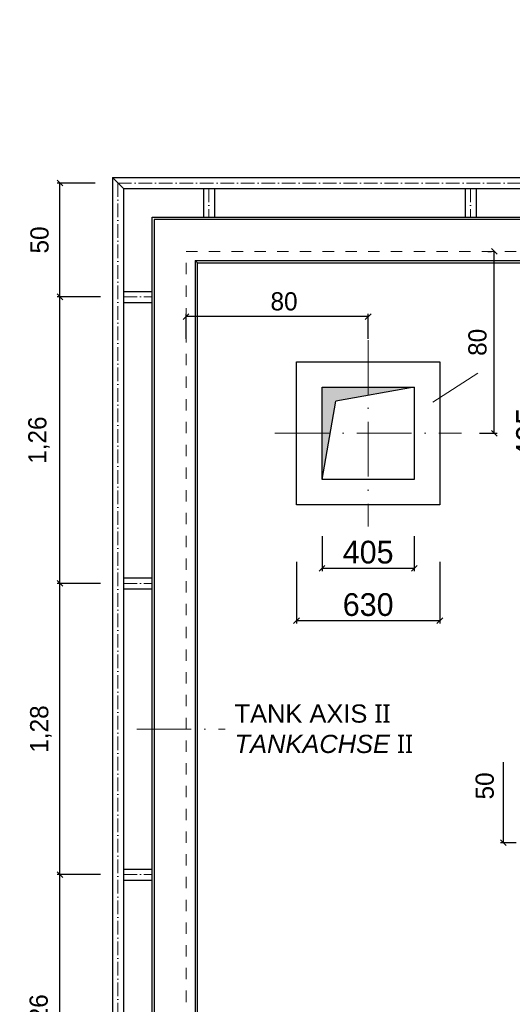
# Model space of a CAD drawing. Header units: millimetres. Extents: x -19424 to 109295, y -11926 to 8715.
# Tile 11 of 38: x -9781 to -7616, y -4347 to -18. Entities that reach past the tile are written whole.
import ezdxf

# ---------------------------------------------------------------- set-up
doc = ezdxf.new("R2010")
doc.units = ezdxf.units.MM
doc.linetypes.add('ACAD_ISO10W100', pattern=[18, 12, -3, 0, -3])
doc.linetypes.add('JIS_02_1.0', pattern=[2, 1, -1])
doc.layers.add('Bemaßung', color=7, linetype='Continuous', lineweight=13)
doc.layers.add('Beschriftung', color=7, linetype='Continuous')
doc.styles.add('LBB3.5M1000', font='isocp.shx', dxfattribs={"height": 3.5})
doc.dimstyles.new('DIN', dxfattribs={"dimtxt": 2.5, "dimasz": 2.5, "dimexe": 1.25, "dimexo": 0.625, "dimtad": 1, "dimtih": 1, "dimdec": 4, "dimdsep": 46, "dimlunit": 6, "dimtxsty": 'Standard', "dimcen": 2.5, "dimadec": 0, "dimazin": 0, "dimtfac": 1, "dimtdec": 4, "dimtmove": 0, "dimatfit": 3, "dimfxl": 0, "dimtvp": 1, "dimtolj": 1, "dimtzin": 0, "dimarcsym": 0})

# ---------------------------------------------------------------- blocks, each defined once
blk = doc.blocks.new('_Oblique')
at = {"color": 0, "linetype": 'ByBlock', "lineweight": -2}
blk.add_line((-0.5, -0.5), (0.5, 0.5), dxfattribs=at)
blk = doc.blocks.new('*D39')
at = {"layer": 'Bemaßung', "color": 0, "lineweight": -2, "transparency": 16777216}
for p, q in [((-9425.5, -3776.6), (-9616.6, -3776.6)), ((-9604.1, -5036.6), (-9604.1, -3776.6)), ((-9425.5, -5036.6), (-9616.6, -5036.6))]:
    blk.add_line(p, q, dxfattribs=at)
at = {"layer": 'DEFPOINTS', "color": 0, "transparency": 16777216}
for p in [(-9604.1, -3776.6), (-9325.5, -3776.6), (-9325.5, -5036.6)]:
    blk.add_point(p, dxfattribs=at)
at = {"layer": 'Bemaßung', "color": 0, "lineweight": -2, "transparency": 16777216, "xscale": 25, "yscale": 25, "zscale": 25}
for p, rotation in [((-9604.1, -3776.6), 90), ((-9604.1, -5036.6), 270)]:
    blk.add_blockref('_Oblique', p, dxfattribs=dict(at, rotation=rotation))
at = {"layer": 'Bemaßung', "color": 0, "transparency": 16777216, "insert": (-9690.5, -4406.6), "char_height": 80, "attachment_point": 5, "rotation": 90}
blk.add_mtext('\\A1;1,26', dxfattribs=at)
blk = doc.blocks.new('*D40')
at = {"layer": 'Bemaßung', "color": 0, "lineweight": -2, "transparency": 16777216}
for p, q in [((-9425.5, -2496.6), (-9616.6, -2496.6)), ((-9604.1, -3776.6), (-9604.1, -2496.6)), ((-9425.5, -3776.6), (-9616.6, -3776.6))]:
    blk.add_line(p, q, dxfattribs=at)
at = {"layer": 'DEFPOINTS', "color": 0, "transparency": 16777216}
for p in [(-9604.1, -2496.6), (-9325.5, -2496.6), (-9325.5, -3776.6)]:
    blk.add_point(p, dxfattribs=at)
at = {"layer": 'Bemaßung', "color": 0, "lineweight": -2, "transparency": 16777216, "xscale": 25, "yscale": 25, "zscale": 25}
for p, rotation in [((-9604.1, -2496.6), 90), ((-9604.1, -3776.6), 270)]:
    blk.add_blockref('_Oblique', p, dxfattribs=dict(at, rotation=rotation))
at = {"layer": 'Bemaßung', "color": 0, "transparency": 16777216, "insert": (-9688.1, -3136.6), "char_height": 80, "attachment_point": 5, "rotation": 90}
blk.add_mtext('\\A1;1,28', dxfattribs=at)
blk = doc.blocks.new('*D41')
at = {"layer": 'Bemaßung', "color": 0, "lineweight": -2, "transparency": 16777216}
for p, q in [((-9425.5, -1236.6), (-9616.6, -1236.6)), ((-9604.1, -2496.6), (-9604.1, -1236.6)), ((-9425.5, -2496.6), (-9616.6, -2496.6))]:
    blk.add_line(p, q, dxfattribs=at)
at = {"layer": 'DEFPOINTS', "color": 0, "transparency": 16777216}
for p in [(-9604.1, -1236.6), (-9325.5, -1236.6), (-9325.5, -2496.6)]:
    blk.add_point(p, dxfattribs=at)
at = {"layer": 'Bemaßung', "color": 0, "lineweight": -2, "transparency": 16777216, "xscale": 25, "yscale": 25, "zscale": 25}
for p, rotation in [((-9604.1, -1236.6), 90), ((-9604.1, -2496.6), 270)]:
    blk.add_blockref('_Oblique', p, dxfattribs=dict(at, rotation=rotation))
at = {"layer": 'Bemaßung', "color": 0, "transparency": 16777216, "insert": (-9696.2, -1866.6), "char_height": 80, "attachment_point": 5, "rotation": 90}
blk.add_mtext('\\A1;1,26', dxfattribs=at)
blk = doc.blocks.new('*D42')
at = {"layer": 'Bemaßung', "color": 0, "lineweight": -2, "transparency": 16777216}
for p, q in [((-9449.6, -736.6), (-9616.6, -736.6)), ((-9604.1, -1236.6), (-9604.1, -736.6)), ((-9425.5, -1236.6), (-9616.6, -1236.6))]:
    blk.add_line(p, q, dxfattribs=at)
at = {"layer": 'DEFPOINTS', "color": 0, "transparency": 16777216}
for p in [(-9604.1, -736.6), (-9349.6, -736.6), (-9325.5, -1236.6)]:
    blk.add_point(p, dxfattribs=at)
at = {"layer": 'Bemaßung', "color": 0, "lineweight": -2, "transparency": 16777216, "xscale": 25, "yscale": 25, "zscale": 25}
for p, rotation in [((-9604.1, -736.6), 90), ((-9604.1, -1236.6), 270)]:
    blk.add_blockref('_Oblique', p, dxfattribs=dict(at, rotation=rotation))
at = {"layer": 'Bemaßung', "color": 0, "transparency": 16777216, "insert": (-9693.6, -986.6), "char_height": 80, "attachment_point": 5, "rotation": 90}
blk.add_mtext('\\A1;50', dxfattribs=at)
blk = doc.blocks.new('*D45')
at = {"layer": 'Bemaßung', "color": 0, "lineweight": -2, "transparency": 16777216}
for p, q in [((-7723, -1036.6), (-7707.6, -1036.6)), ((-7695.1, -1836.6), (-7695.1, -1036.6)), ((-7759.6, -1836.6), (-7682.6, -1836.6))]:
    blk.add_line(p, q, dxfattribs=at)
at = {"layer": 'DEFPOINTS', "color": 0, "transparency": 16777216}
for p in [(-7695.1, -1036.6), (-7643, -1036.6), (-7839.6, -1836.6)]:
    blk.add_point(p, dxfattribs=at)
at = {"layer": 'Bemaßung', "color": 0, "lineweight": -2, "transparency": 16777216, "xscale": 25, "yscale": 25, "zscale": 25}
for p, rotation in [((-7695.1, -1036.6), 90), ((-7695.1, -1836.6), 270)]:
    blk.add_blockref('_Oblique', p, dxfattribs=dict(at, rotation=rotation))
at = {"layer": 'Bemaßung', "color": 0, "transparency": 16777216, "insert": (-7768.9, -1436.6), "char_height": 80, "attachment_point": 5, "rotation": 90}
blk.add_mtext('\\A1;80', dxfattribs=at)
blk = doc.blocks.new('*D46')
at = {"layer": 'Bemaßung', "color": 0, "lineweight": -2, "transparency": 16777216}
for p, q in [((-9049.6, -1421.6), (-9049.6, -1310.8)), ((-8249.6, -1323.3), (-9049.6, -1323.3)), ((-8249.6, -1421.6), (-8249.6, -1310.8))]:
    blk.add_line(p, q, dxfattribs=at)
at = {"layer": 'DEFPOINTS', "color": 0, "transparency": 16777216}
for p in [(-9049.6, -1323.3), (-9049.6, -1521.6), (-8249.6, -1521.6)]:
    blk.add_point(p, dxfattribs=at)
at = {"layer": 'Bemaßung', "color": 0, "lineweight": -2, "transparency": 16777216, "xscale": 25, "yscale": 25, "zscale": 25, "rotation": 180}
blk.add_blockref('_Oblique', (-9049.6, -1323.3), dxfattribs=at)
at = {"layer": 'Bemaßung', "color": 0, "lineweight": -2, "transparency": 16777216, "xscale": 25, "yscale": 25, "zscale": 25}
blk.add_blockref('_Oblique', (-8249.6, -1323.3), dxfattribs=at)
at = {"layer": 'Bemaßung', "color": 0, "transparency": 16777216, "insert": (-8619.3, -1256.9), "char_height": 80, "attachment_point": 5}
blk.add_mtext('\\A1;80', dxfattribs=at)
blk = doc.blocks.new('*D71')
at = {"layer": 'Bemaßung', "color": 0, "lineweight": -2, "transparency": 16777216}
for p, q in [((-7599.6, -3136.6), (-7668.1, -3136.6)), ((-7655.6, -3136.6), (-7655.6, -3636.6)), ((-7599.6, -3636.6), (-7668.1, -3636.6))]:
    blk.add_line(p, q, dxfattribs=at)
at = {"layer": 'DEFPOINTS', "color": 0, "transparency": 16777216}
for p in [(-6499.6, -3136.6), (-7655.6, -3636.6), (-6499.6, -3636.6)]:
    blk.add_point(p, dxfattribs=at)
at = {"layer": 'Bemaßung', "color": 0, "lineweight": -2, "transparency": 16777216, "xscale": 25, "yscale": 25, "zscale": 25}
for p, rotation in [((-7655.6, -3136.6), 90), ((-7655.6, -3636.6), 270)]:
    blk.add_blockref('_Oblique', p, dxfattribs=dict(at, rotation=rotation))
at = {"layer": 'Bemaßung', "color": 0, "transparency": 16777216, "insert": (-7737, -3386.6), "char_height": 80, "attachment_point": 5, "rotation": 90}
blk.add_mtext('\\A1;50', dxfattribs=at)
blk = doc.blocks.new('*D241')
at = {"layer": 'Bemaßung', "color": 0, "lineweight": -2, "transparency": 16777216}
for p, q in [((-8452.1, -2289.1), (-8452.1, -2442)), ((-8047.1, -2289.1), (-8047.1, -2442)), ((-8452.1, -2429.5), (-8047.1, -2429.5))]:
    blk.add_line(p, q, dxfattribs=at)
at = {"layer": 'DEFPOINTS', "color": 0, "transparency": 16777216}
for p in [(-8452.1, -2039.1), (-8047.1, -2039.1), (-8047.1, -2429.5)]:
    blk.add_point(p, dxfattribs=at)
at = {"layer": 'Bemaßung', "color": 0, "lineweight": -2, "transparency": 16777216, "xscale": 25, "yscale": 25, "zscale": 25, "rotation": 180}
blk.add_blockref('_Oblique', (-8452.1, -2429.5), dxfattribs=at)
at = {"layer": 'Bemaßung', "color": 0, "lineweight": -2, "transparency": 16777216, "xscale": 25, "yscale": 25, "zscale": 25}
blk.add_blockref('_Oblique', (-8047.1, -2429.5), dxfattribs=at)
at = {"layer": 'Bemaßung', "color": 0, "transparency": 16777216, "insert": (-8249.6, -2359.5), "char_height": 100, "attachment_point": 5}
blk.add_mtext('\\A1;405', dxfattribs=at)
blk = doc.blocks.new('*D242')
at = {"layer": 'Bemaßung', "color": 0, "lineweight": -2, "transparency": 16777216}
for p, q in [((-8564.6, -2401.6), (-8564.6, -2672.6)), ((-7934.6, -2401.6), (-7934.6, -2672.6)), ((-8564.6, -2660.1), (-7934.6, -2660.1))]:
    blk.add_line(p, q, dxfattribs=at)
at = {"layer": 'DEFPOINTS', "color": 0, "transparency": 16777216}
for p in [(-8564.6, -2151.6), (-7934.6, -2151.6), (-7934.6, -2660.1)]:
    blk.add_point(p, dxfattribs=at)
at = {"layer": 'Bemaßung', "color": 0, "lineweight": -2, "transparency": 16777216, "xscale": 25, "yscale": 25, "zscale": 25, "rotation": 180}
blk.add_blockref('_Oblique', (-8564.6, -2660.1), dxfattribs=at)
at = {"layer": 'Bemaßung', "color": 0, "lineweight": -2, "transparency": 16777216, "xscale": 25, "yscale": 25, "zscale": 25}
blk.add_blockref('_Oblique', (-7934.6, -2660.1), dxfattribs=at)
at = {"layer": 'Bemaßung', "color": 0, "transparency": 16777216, "insert": (-8249.6, -2590.1), "char_height": 100, "attachment_point": 5}
blk.add_mtext('\\A1;630', dxfattribs=at)
blk = doc.blocks.new('*D239')
at = {"layer": 'Bemaßung', "color": 0, "lineweight": -2, "transparency": 16777216}
for p, q in [((-7547.1, -1634.1), (-7441.5, -1634.1)), ((-7454, -2039.1), (-7454, -1634.1)), ((-7547.1, -2039.1), (-7441.5, -2039.1))]:
    blk.add_line(p, q, dxfattribs=at)
at = {"layer": 'DEFPOINTS', "color": 0, "transparency": 16777216}
for p in [(-8047.1, -1634.1), (-7454, -1634.1), (-8047.1, -2039.1)]:
    blk.add_point(p, dxfattribs=at)
at = {"layer": 'Bemaßung', "color": 0, "lineweight": -2, "transparency": 16777216, "xscale": 25, "yscale": 25, "zscale": 25}
for p, rotation in [((-7454, -1634.1), 90), ((-7454, -2039.1), 270)]:
    blk.add_blockref('_Oblique', p, dxfattribs=dict(at, rotation=rotation))
at = {"layer": 'Bemaßung', "color": 0, "transparency": 16777216, "insert": (-7548.6, -1836.6), "char_height": 100, "attachment_point": 5, "rotation": 90}
blk.add_mtext('\\A1;405', dxfattribs=at)
blk = doc.blocks.new('*D240')
at = {"layer": 'Bemaßung', "color": 0, "lineweight": -2, "transparency": 16777216}
for p, q in [((-7534.6, -1521.6), (-7207.3, -1521.6)), ((-7219.8, -2151.6), (-7219.8, -1521.6)), ((-7534.6, -2151.6), (-7207.3, -2151.6))]:
    blk.add_line(p, q, dxfattribs=at)
at = {"layer": 'DEFPOINTS', "color": 0, "transparency": 16777216}
for p in [(-7934.6, -1521.6), (-7219.8, -1521.6), (-7934.6, -2151.6)]:
    blk.add_point(p, dxfattribs=at)
at = {"layer": 'Bemaßung', "color": 0, "lineweight": -2, "transparency": 16777216, "xscale": 25, "yscale": 25, "zscale": 25}
for p, rotation in [((-7219.8, -1521.6), 90), ((-7219.8, -2151.6), 270)]:
    blk.add_blockref('_Oblique', p, dxfattribs=dict(at, rotation=rotation))
at = {"layer": 'Bemaßung', "color": 0, "transparency": 16777216, "insert": (-7321.2, -1836.6), "char_height": 100, "attachment_point": 5, "rotation": 90}
blk.add_mtext('\\A1;630', dxfattribs=at)

msp = doc.modelspace()

# ---------------------------------------------------------------- hatches: boundary and pattern name
at = {"layer": 'Bemaßung'}
h = msp.add_hatch(color=256, dxfattribs=at)
h.dxf.hatch_style = 1
h.paths.add_polyline_path([(-8249.605, -1634.131), (-8452.105, -1634.131), (-8452.105, -1836.631), (-8416.399, -1836.631), (-8391.397, -1694.839), (-8249.605, -1669.837)])
h.paths.add_polyline_path([(-8047.105, -1634.131), (-8249.605, -1634.131), (-8249.605, -1669.837)])
h.paths.add_polyline_path([(-8416.399, -1836.631), (-8452.105, -1836.631), (-8452.105, -2039.131)])

# ---------------------------------------------------------------- linework, layer by layer
for p, q in [((-9373.755, -712.481), (-9373.755, -5560.781)), ((-9373.755, -712.481), (-525.455, -712.481)), ((-9325.455, -760.781), (-9373.755, -712.481)), ((-9325.455, -760.781), (-9325.455, -5512.481)), ((-9325.455, -760.781), (-573.755, -760.781)), ((-8973.755, -760.781), (-8973.755, -887.749)), ((-8925.455, -760.781), (-8925.455, -887.749)), ((-7823.755, -760.781), (-7823.755, -887.749)), ((-7775.455, -760.781), (-7775.455, -887.749)), ((-9199.605, -5386.631), (-9199.605, -886.631)), ((-9199.605, -886.631), (-699.605, -886.631)), ((-709.605, -896.631), (-9189.605, -896.631)), ((-9189.605, -896.631), (-9189.605, -5386.631)), ((-8999.605, -1086.631), (-9009.605, -1076.631)), ((-9009.605, -1076.631), (-9009.605, -5386.631)), ((-9009.605, -1076.631), (-889.605, -1076.631)), ((-8999.605, -5386.631), (-8999.605, -1086.631)), ((-8999.605, -1086.631), (-899.605, -1086.631)), ((-9325.455, -1212.481), (-9199.605, -1212.481)), ((-9325.455, -1260.781), (-9199.605, -1260.781)), ((-8047.105, -1634.131), (-8391.397, -1694.839)), ((-8452.105, -2039.131), (-8391.397, -1694.839)), ((-9325.455, -2472.481), (-9199.605, -2472.481)), ((-9325.455, -2520.781), (-9199.605, -2520.781)), ((-9325.455, -3752.481), (-9199.605, -3752.481)), ((-9325.455, -3800.781), (-9199.605, -3800.781))]:
    msp.add_line(p, q)
at = {"linetype": 'ACAD_ISO10W100', "lineweight": 18, "ltscale": 5}
for p, q in [((-9349.605, -736.631), (-9349.605, -5536.631)), ((-549.605, -736.631), (-9349.605, -736.631)), ((-8949.605, -760.781), (-8949.605, -887.749)), ((-7799.605, -760.781), (-7799.605, -887.749)), ((-9325.455, -1236.631), (-9199.605, -1236.631)), ((-9325.455, -2496.631), (-9199.605, -2496.631)), ((-9325.455, -3776.631), (-9199.605, -3776.631))]:
    msp.add_line(p, q, dxfattribs=at)
at = {"linetype": 'JIS_02_1.0', "lineweight": 18, "ltscale": 50}
for p, q in [((-9049.605, -5236.631), (-9049.605, -1036.631)), ((-9049.605, -1036.631), (-849.605, -1036.631))]:
    msp.add_line(p, q, dxfattribs=at)
at = {"linetype": 'ACAD_ISO10W100', "lineweight": 18, "ltscale": 20}
for p, q in [((-8249.605, -1426.631), (-8249.605, -2246.631)), ((-8659.605, -1836.631), (-7839.605, -1836.631)), ((-9266.929, -3136.641), (-636.524, -3136.641))]:
    msp.add_line(p, q, dxfattribs=at)
for points in [[(-8564.605, -1521.631), (-7934.605, -1521.631), (-7934.605, -2151.631), (-8564.605, -2151.631)], [(-8452.105, -1634.131), (-8047.105, -1634.131), (-8047.105, -2039.131), (-8452.105, -2039.131)]]:
    msp.add_lwpolyline(points, close=True)
at = {"layer": 'Beschriftung', "lineweight": 9}
msp.add_line((-7965.283, -1699.607), (-7767.091, -1571.633), dxfattribs=at)

# ---------------------------------------------------------------- texts
at = {"layer": 'Beschriftung', "insert": (-14957.983, -78.274), "char_height": 120, "width": 195.94711, "attachment_point": 1, "style": 'LBB3.5M1000', "bg_fill": 2}
msp.add_mtext('\\pi47.714;{\\fArial|b1|i0|c0|p34;B}', dxfattribs=at)

# ---------------------------------------------------------------- dimensions: what is measured, and where the dimension line sits
at = {"layer": 'Bemaßung'}
for base, p1, p2, angle, text, override, picture, middle in [((-9604.102, -736.631), (-9325.455, -1236.631), (-9349.605, -736.631), 270, '50', {"dimscale": 10, "dimtxt": 8, "dimexo": 10, "dimgap": 2, "dimdec": 2, "dimblk1": 'Oblique', "dimblk2": 'Oblique', "dimsah": 1, "dimtdec": 2, "dimtmove": 2}, '*D42', (-9693.557, -986.631)), ((-7695.069, -1036.631), (-7839.605, -1836.631), (-7643.032, -1036.631), 90, '80', {"dimscale": 10, "dimtxt": 8, "dimexo": 8, "dimgap": 2, "dimdec": 2, "dimblk1": 'Oblique', "dimblk2": 'Oblique', "dimsah": 1, "dimtdec": 2, "dimtmove": 2}, '*D45', (-7768.878, -1436.631)), ((-9604.102, -1236.631), (-9325.455, -2496.631), (-9325.455, -1236.631), 270, '1,26', {"dimscale": 10, "dimtxt": 8, "dimexo": 10, "dimgap": 2, "dimdec": 2, "dimblk1": 'Oblique', "dimblk2": 'Oblique', "dimsah": 1, "dimtdec": 2, "dimtmove": 2}, '*D41', (-9696.23, -1866.631)), ((-9604.102, -2496.631), (-9325.455, -3776.631), (-9325.455, -2496.631), 270, '1,28', {"dimscale": 10, "dimtxt": 8, "dimexo": 10, "dimgap": 2, "dimdec": 2, "dimblk1": 'Oblique', "dimblk2": 'Oblique', "dimsah": 1, "dimtdec": 2, "dimtmove": 2}, '*D40', (-9688.075, -3136.631)), ((-7655.649, -3636.631), (-6499.605, -3136.631), (-6499.605, -3636.631), 90, '50', {"dimscale": 10, "dimtxt": 8, "dimexo": 110, "dimgap": 2, "dimdec": 2, "dimblk1": 'Oblique', "dimblk2": 'Oblique', "dimsah": 1, "dimtdec": 2, "dimtmove": 2}, '*D71', (-7736.975, -3386.631)), ((-9604.102, -3776.631), (-9325.455, -5036.631), (-9325.455, -3776.631), 270, '1,26', {"dimscale": 10, "dimtxt": 8, "dimexo": 10, "dimgap": 2, "dimdec": 2, "dimblk1": 'Oblique', "dimblk2": 'Oblique', "dimsah": 1, "dimtdec": 2, "dimtmove": 2}, '*D39', (-9690.459, -4406.631))]:
    dim = msp.add_linear_dim(base=base, p1=p1, p2=p2, angle=angle, text=text, dimstyle='DIN', override=override, dxfattribs=at)
    dim.commit()
    dim.dimension.update_dxf_attribs({"geometry": picture, "text_midpoint": middle, "dimtype": 160})
dim = msp.add_linear_dim(base=(-9049.605, -1323.314), p1=(-8249.605, -1521.631), p2=(-9049.605, -1521.631), text='80', dimstyle='DIN', override={"dimscale": 10, "dimtxt": 8, "dimexo": 10, "dimgap": 2, "dimdec": 2, "dimblk1": 'Oblique', "dimblk2": 'Oblique', "dimsah": 1, "dimtdec": 2, "dimtmove": 2}, dxfattribs=at)
dim.commit()
dim.dimension.update_dxf_attribs({"geometry": '*D46', "text_midpoint": (-8619.257, -1256.871), "dimtype": 160})
for base, p1, p2, override, picture, middle in [((-7219.816, -1521.631), (-7934.605, -2151.631), (-7934.605, -1521.631), {"dimscale": 10, "dimtxt": 10, "dimexo": 40, "dimgap": 2, "dimdec": 2, "dimblk1": 'Oblique', "dimblk2": 'Oblique', "dimsah": 1, "dimtdec": 2, "dimtmove": 2}, '*D240', (-7321.163, -1836.631)), ((-7454.041, -1634.131), (-8047.105, -2039.131), (-8047.105, -1634.131), {"dimscale": 10, "dimtxt": 10, "dimexo": 50, "dimgap": 2, "dimdec": 2, "dimblk1": 'Oblique', "dimblk2": 'Oblique', "dimsah": 1, "dimtdec": 2, "dimtmove": 2}, '*D239', (-7548.631, -1836.631))]:
    dim = msp.add_linear_dim(base=base, p1=p1, p2=p2, angle=90, dimstyle='DIN', override=override, dxfattribs=at)
    dim.commit()
    dim.dimension.update_dxf_attribs({"geometry": picture, "text_midpoint": middle, "dimtype": 160})

# ---------------------------------------------------------------- next in the draw order: texts
at = {"layer": 'Beschriftung', "attachment_point": 1, "style": 'LBB3.5M1000', "bg_fill": 2}
for s, insert, char_height, width in [('\\pi45.709;{\\fArial|b1|i0|c0|p34;C}', (-11878.921, -2489.121), 120, 195.94711), ('{\\fArial|b0|i0|c0|p34;TANK AXIS \\fSegoe UI|b0|i0|c0|p34;II\\fArial|b0|i0|c0|p34;\\P\\fArial|b0|i1|c0|p34;TANKACHSE \\fSegoe UI|b0|i0|c0|p34;II}', (-8836.794, -3028.459), 80, 2262.39622), ('\\pi37.769;{\\fArial|b1|i0|c0|p34;A}', (-10258.923, -4063.899), 120, 195.94711)]:
    msp.add_mtext(s, dxfattribs=dict(at, insert=insert, char_height=char_height, width=width))

# ---------------------------------------------------------------- next in the draw order: dimensions: what is measured, and where the dimension line sits
at = {"layer": 'Bemaßung'}
for base, p1, p2, picture, middle in [((-8047.105, -2429.515), (-8452.105, -2039.131), (-8047.105, -2039.131), '*D241', (-8249.605, -2359.515)), ((-7934.605, -2660.135), (-8564.605, -2151.631), (-7934.605, -2151.631), '*D242', (-8249.605, -2590.135))]:
    dim = msp.add_linear_dim(base=base, p1=p1, p2=p2, dimstyle='DIN', override={"dimscale": 10, "dimtxt": 10, "dimexo": 25, "dimgap": 2, "dimdec": 2, "dimblk1": 'Oblique', "dimblk2": 'Oblique', "dimsah": 1, "dimtdec": 2, "dimtmove": 2}, dxfattribs=at)
    dim.commit()
    dim.dimension.update_dxf_attribs({"geometry": picture, "text_midpoint": middle})

doc.saveas('drawing.dxf')
